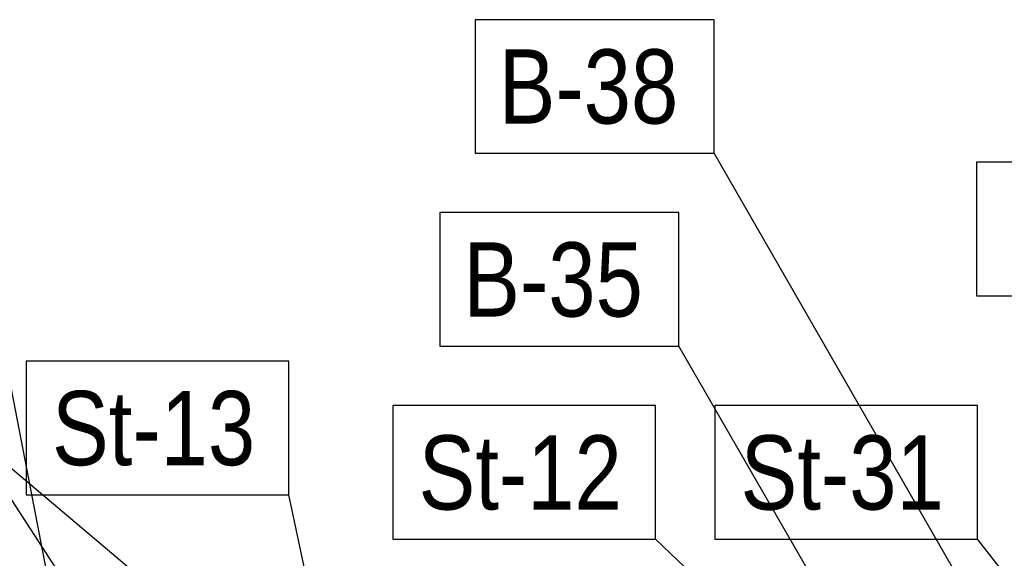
# Model space of a CAD drawing. Header units: millimetres. Extents: x -484 to 16958, y -454 to 3567.
# Tile 24 of 26: x 13575 to 15233, y 2576 to 3483. Entities that reach past the tile are written whole.
import ezdxf

# ---------------------------------------------------------------- set-up
doc = ezdxf.new("R2010")
doc.units = ezdxf.units.MM
doc.styles.add('Arial Narrow', font='ARIALN.TTF', dxfattribs={"height": 5})

msp = doc.modelspace()

# ---------------------------------------------------------------- linework, layer by layer
at = {"color": 7}
for p, q in [((15350.5, 2206.1), (14744.7, 3258.3)), ((13630.7, 2502.4), (13511.8, 3115.3)), ((15113.3, 2192.2), (14685.2, 2933.3)), ((14345, 2065.7), (13486, 2790.3)), ((13761.4, 2367.8), (13486, 2790.3)), ((14081.8, 2433), (14028.3, 2683)), ((14936.2, 2333.1), (14645.5, 2608.3)), ((15459, 2265.4), (15187.8, 2608.3))]:
    msp.add_line(p, q, dxfattribs=at)
for points in [[(14342.3, 3258.3), (14744.7, 3258.3), (14744.7, 3483.3), (14342.3, 3483.3), (14342.3, 3258.3)], [(15186.5, 3018.2), (15628.7, 3018.2), (15628.7, 3243.2), (15186.5, 3243.2), (15186.5, 3018.2)], [(14282.7, 2933.3), (14685.2, 2933.3), (14685.2, 3158.3), (14282.7, 3158.3), (14282.7, 2933.3)], [(13586, 2683), (14028.3, 2683), (14028.3, 2908), (13586, 2908), (13586, 2683)], [(14203.3, 2608.3), (14645.5, 2608.3), (14645.5, 2833.3), (14203.3, 2833.3), (14203.3, 2608.3)], [(14745.5, 2608.3), (15187.8, 2608.3), (15187.8, 2833.3), (14745.5, 2833.3), (14745.5, 2608.3)]]:
    msp.add_lwpolyline(points, dxfattribs=at)

# ---------------------------------------------------------------- texts
at = {"color": 7, "style": 'Arial Narrow'}
for s, p in [('B-38', (14381.7, 3308.3)), ('B-35', (14322.1, 2983.3)), ('St-13', (13629.5, 2733)), ('St-12', (14246.8, 2658.3)), ('St-31', (14789.1, 2658.3))]:
    msp.add_text(s, height=125, dxfattribs=at).set_placement(p)

doc.saveas('drawing.dxf')
